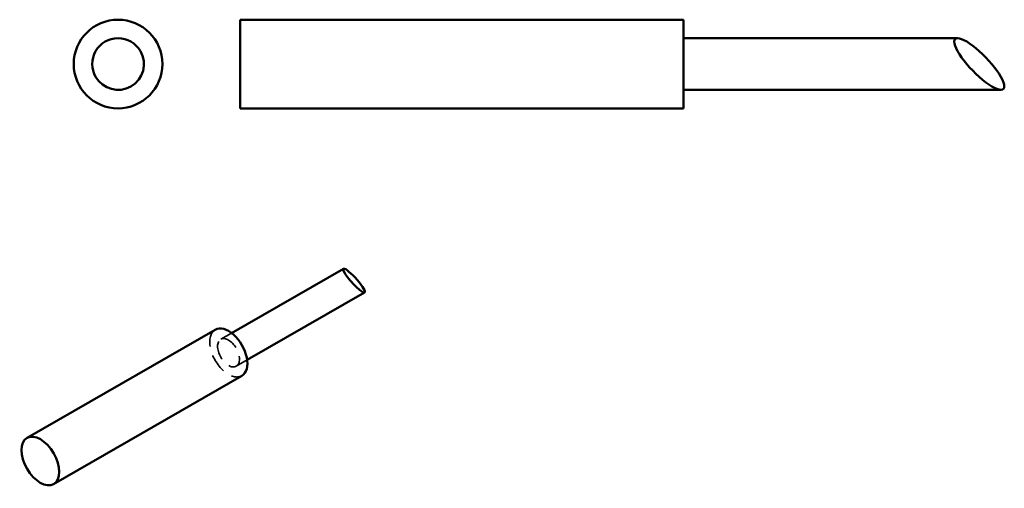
# Model space of a CAD drawing. Header units: millimetres. Extents: x 9.6 to 76.2, y 6.8 to 38.5.
import ezdxf

# ---------------------------------------------------------------- set-up
doc = ezdxf.new("R2010")
doc.units = ezdxf.units.MM
doc.header["$LTSCALE"] = 0.2
doc.linetypes.add('CACHE', pattern=[9.525, 6.35, -3.175])
doc.layers.add('Arêtes cachées(ISO)', color=6, linetype='CACHE', lineweight=35)
doc.layers.add('Arêtes visibles(ISO)', color=7, linetype='Continuous', lineweight=50)

msp = doc.modelspace()

# ---------------------------------------------------------------- linework, layer by layer
at = {"layer": 'Arêtes cachées(ISO)'}
for p, q in [((23.244, 16.902), (23.977, 17.324)), ((24.292, 15.082), (25.025, 15.504))]:
    msp.add_line(p, q, dxfattribs=at)
msp.add_ellipse((23.768, 15.992), major_axis=(-0.898, 1.56), ratio=0.578093, start_param=0, end_param=3.141593, dxfattribs=at)
msp.add_ellipse((23.768, 15.992), major_axis=(-0.524, 0.91), ratio=0.578093, dxfattribs=at)
at = {"layer": 'Arêtes visibles(ISO)'}
for p, q in [((24.544, 38.53), (24.544, 32.53)), ((24.544, 38.53), (54.544, 38.53)), ((54.544, 38.53), (54.544, 32.53)), ((54.544, 37.28), (73.076, 37.28)), ((54.544, 33.78), (76.013, 33.78)), ((24.544, 32.53), (54.544, 32.53)), ((23.977, 17.324), (31.542, 21.68)), ((25.025, 15.504), (32.965, 20.076)), ((10.142, 10.222), (22.87, 17.552)), ((11.939, 7.102), (24.667, 14.432))]:
    msp.add_line(p, q, dxfattribs=at)
msp.add_circle((16.294, 35.53), 3, dxfattribs=at)
for start, end in [(30, 210), (210, 30)]:
    msp.add_arc((16.294, 35.53), 1.75, start, end, dxfattribs=at)
for centre, major_axis, ratio, start_param, end_param in [((74.544, 35.53), (-1.634, 1.694), 0.267795, 4.983302, 8.124895), ((74.544, 35.53), (-1.634, 1.694), 0.267795, 1.841709, 4.983302), ((32.254, 20.878), (-0.717, 0.798), 0.177381, 5.98167, 9.123263), ((32.254, 20.878), (-0.717, 0.798), 0.177381, 2.840078, 5.98167), ((23.768, 15.992), (0.898, -1.56), 0.578093, 0, 3.141593)]:
    msp.add_ellipse(centre, major_axis=major_axis, ratio=ratio, start_param=start_param, end_param=end_param, dxfattribs=at)
msp.add_ellipse((11.04, 8.662), major_axis=(-0.898, 1.56), ratio=0.578093, dxfattribs=at)

doc.saveas('drawing.dxf')
